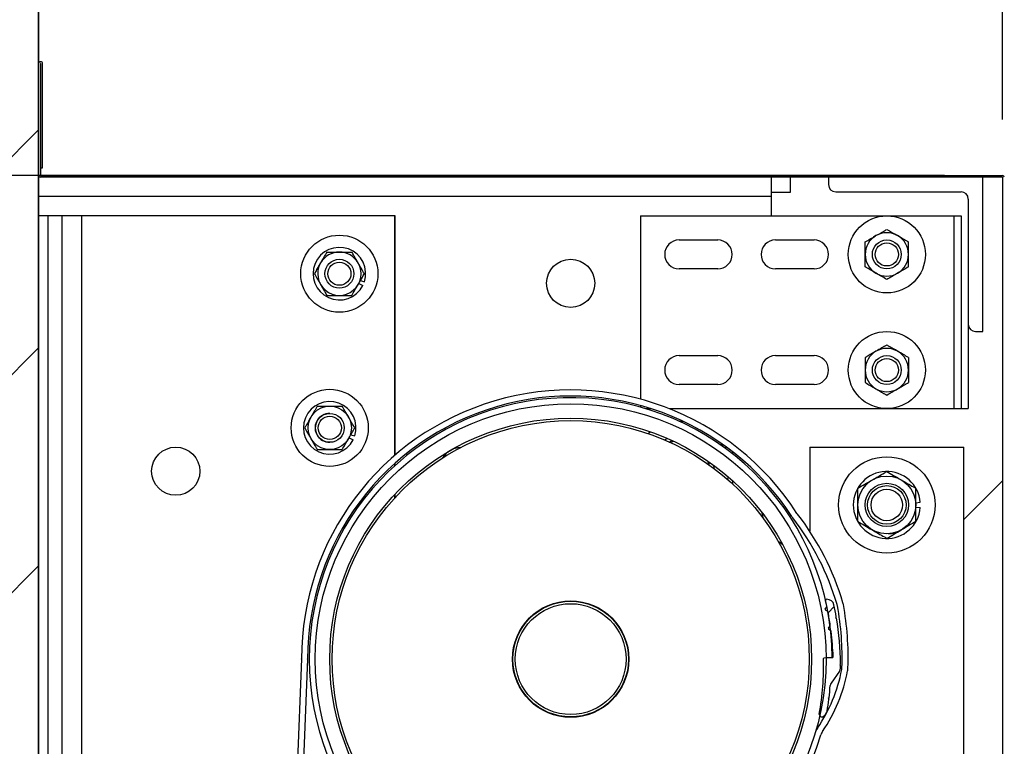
# Model space of a CAD drawing. Header units: inches. Extents: x 170 to 312, y 215 to 248.
# Tile 250 of 256: x 234.308 to 235.106, y 244.111 to 244.7. Entities that reach past the tile are written whole.
import ezdxf

# ---------------------------------------------------------------- set-up
doc = ezdxf.new("R2010")
doc.units = ezdxf.units.IN
doc.header["$LTSCALE"] = 0.25
doc.header["$MEASUREMENT"] = 0
doc.layers.add('ANNOTATIONS', color=1, linetype='Continuous')
doc.layers.add('STANDARD MOTOR LH', color=7, linetype='Continuous')
doc.styles.add('ARIAL', font='arial.ttf', dxfattribs={"height": 0.09375})
doc.dimstyles.new('STANDARD$0', dxfattribs={"dimtxt": 0.09375, "dimasz": 0.09375, "dimexe": 0.03125, "dimexo": 0.046875, "dimgap": 0.09, "dimtad": 0, "dimtih": 1, "dimtoh": 1, "dimdec": 4, "dimzin": 0, "dimdsep": 46, "dimtxsty": 'ARIAL', "dimcen": 0.09, "dimadec": 0, "dimazin": 0, "dimtfac": 1, "dimtdec": 4, "dimtofl": 0, "dimtmove": 0, "dimatfit": 1, "dimfxl": 1, "dimtolj": 1, "dimtzin": 0, "dimarcsym": 0})

# ---------------------------------------------------------------- blocks, each defined once
blk = doc.blocks.new('*D77')
at = {"layer": 'ANNOTATIONS', "color": 0, "lineweight": -2, "transparency": 16777216}
for p, q in [((233.22265, 244.75967), (233.22265, 244.85342)), ((233.22265, 244.85342), (233.3164, 244.85342)), ((234.27838, 244.66592), (233.1914, 244.66592)), ((235.05804, 244.57365), (233.1914, 244.57365)), ((233.22265, 244.4799), (233.22265, 244.38615))]:
    blk.add_line(p, q, dxfattribs=at)
at = {"layer": 'ANNOTATIONS', "color": 0, "transparency": 16777216}
for points in [[(233.20702, 244.75967), (233.23827, 244.75967), (233.22265, 244.66592)], [(233.20702, 244.4799), (233.23827, 244.4799), (233.22265, 244.57365)]]:
    blk.add_solid(points, dxfattribs=at)
at = {"layer": 'defpoints', "color": 0, "transparency": 16777216}
for p in [(234.32526, 244.66592), (233.22265, 244.57365), (235.10491, 244.57365)]:
    blk.add_point(p, dxfattribs=at)
at = {"layer": 'ANNOTATIONS', "color": 0, "transparency": 16777216, "insert": (233.56509, 244.85342), "char_height": 0.09375, "attachment_point": 5, "style": 'ARIAL'}
blk.add_mtext('\\A1;1 1/2"', dxfattribs=at)
blk = doc.blocks.new('*D86')
at = {"layer": 'ANNOTATIONS', "color": 0, "lineweight": -2, "transparency": 16777216}
for p, q in [((234.32219, 244.71122), (234.32219, 245.27512)), ((235.10491, 244.61905), (235.10491, 245.27512)), ((234.41594, 245.24387), (234.42603, 245.24387)), ((235.01116, 245.24387), (234.99625, 245.24387))]:
    blk.add_line(p, q, dxfattribs=at)
at = {"layer": 'ANNOTATIONS', "color": 0, "transparency": 16777216}
for points in [[(234.41594, 245.25949), (234.41594, 245.22824), (234.32219, 245.24387)], [(235.01116, 245.25949), (235.01116, 245.22824), (235.10491, 245.24387)]]:
    blk.add_solid(points, dxfattribs=at)
at = {"layer": 'defpoints', "color": 0, "transparency": 16777216}
for p in [(235.10491, 245.24387), (234.32219, 244.66435), (235.10491, 244.57217)]:
    blk.add_point(p, dxfattribs=at)
at = {"layer": 'ANNOTATIONS', "color": 0, "transparency": 16777216, "insert": (234.71114, 245.24387), "char_height": 0.09375, "attachment_point": 5, "style": 'ARIAL'}
blk.add_mtext('\\A1;12 3/4"', dxfattribs=at)
blk = doc.blocks.new('*D87')
at = {"layer": 'ANNOTATIONS', "color": 0, "lineweight": -2, "transparency": 16777216}
for p, q in [((235.15179, 244.57365), (235.55031, 244.57365)), ((235.51906, 244.4799), (235.51906, 244.32002)), ((235.51906, 243.8832), (235.51906, 244.04308)), ((235.15179, 243.78945), (235.55031, 243.78945))]:
    blk.add_line(p, q, dxfattribs=at)
at = {"layer": 'ANNOTATIONS', "color": 0, "transparency": 16777216}
for points in [[(235.50344, 244.4799), (235.53469, 244.4799), (235.51906, 244.57365)], [(235.50344, 243.8832), (235.53469, 243.8832), (235.51906, 243.78945)]]:
    blk.add_solid(points, dxfattribs=at)
at = {"layer": 'defpoints', "color": 0, "transparency": 16777216}
for p in [(235.10491, 244.57365), (235.10491, 243.78945), (235.51906, 243.78945)]:
    blk.add_point(p, dxfattribs=at)
at = {"layer": 'ANNOTATIONS', "color": 0, "transparency": 16777216, "insert": (235.51906, 244.18155), "char_height": 0.09375, "attachment_point": 5, "style": 'ARIAL'}
blk.add_mtext('\\A1;12 1/2"', dxfattribs=at)
blk = doc.blocks.new('*D88')
at = {"layer": 'ANNOTATIONS', "color": 0, "lineweight": -2, "transparency": 16777216}
for p, q in [((235.15326, 244.57365), (235.55031, 244.57365)), ((235.51906, 244.4799), (235.51906, 244.32002)), ((235.51906, 243.8832), (235.51906, 244.04308)), ((235.15179, 243.78945), (235.55031, 243.78945))]:
    blk.add_line(p, q, dxfattribs=at)
at = {"layer": 'ANNOTATIONS', "color": 0, "transparency": 16777216}
for points in [[(235.50344, 244.4799), (235.53469, 244.4799), (235.51906, 244.57365)], [(235.50344, 243.8832), (235.53469, 243.8832), (235.51906, 243.78945)]]:
    blk.add_solid(points, dxfattribs=at)
at = {"layer": 'defpoints', "color": 0, "transparency": 16777216}
for p in [(235.10639, 244.57365), (235.10491, 243.78945), (235.51906, 243.78945)]:
    blk.add_point(p, dxfattribs=at)
at = {"layer": 'ANNOTATIONS', "color": 0, "transparency": 16777216, "insert": (235.51906, 244.18155), "char_height": 0.09375, "attachment_point": 5, "style": 'ARIAL'}
blk.add_mtext('\\A1;12 1/2"', dxfattribs=at)
blk = doc.blocks.new('*D90')
at = {"layer": 'ANNOTATIONS', "color": 0, "lineweight": -2, "transparency": 16777216}
for p, q in [((235.15179, 244.57365), (235.9864, 244.57365)), ((235.95515, 244.4799), (235.95515, 243.97704)), ((235.95515, 243.19717), (235.95515, 243.70003)), ((234.37054, 243.10342), (235.9864, 243.10342))]:
    blk.add_line(p, q, dxfattribs=at)
at = {"layer": 'ANNOTATIONS', "color": 0, "transparency": 16777216}
for points in [[(235.93952, 244.4799), (235.97077, 244.4799), (235.95515, 244.57365)], [(235.93952, 243.19717), (235.97077, 243.19717), (235.95515, 243.10342)]]:
    blk.add_solid(points, dxfattribs=at)
at = {"layer": 'defpoints', "color": 0, "transparency": 16777216}
for p in [(235.10491, 244.57365), (235.95515, 244.57365), (234.32366, 243.10342)]:
    blk.add_point(p, dxfattribs=at)
at = {"layer": 'ANNOTATIONS', "color": 0, "transparency": 16777216, "insert": (235.95515, 243.83854), "char_height": 0.09375, "attachment_point": 5, "style": 'ARIAL'}
blk.add_mtext('\\A1;23 1/2"', dxfattribs=at)

msp = doc.modelspace()

# ---------------------------------------------------------------- hatches: boundary and pattern name
at = {"layer": 'STANDARD MOTOR LH'}
h = msp.add_hatch(dxfattribs=at)
h.set_pattern_fill('ANSI31', color=256, style=0)
h.set_pattern_definition([(45, (49.02023, -11.93381), (-0.08838835, 0.08838835), [])])
edge = h.paths.add_edge_path()
edge.add_line((233.80804, 245.71433), (233.80804, 243.10342))
edge.add_line((233.80804, 243.10342), (234.32366, 243.10342))
edge.add_line((234.32366, 245.71433), (234.32366, 243.10342))
edge = h.paths.add_edge_path()
edge.add_line((233.76165, 245.71433), (234.04875, 245.71433))
edge.add_line((234.04875, 245.71433), (234.04875, 245.64563))
edge.add_line((234.04875, 245.64563), (234.08717, 245.77899))
edge.add_line((234.08717, 245.77899), (234.08717, 245.71433))
edge.add_line((234.08717, 245.71433), (234.38236, 245.71433))
h = msp.add_hatch(dxfattribs=at)
h.set_pattern_fill('ANSI38', color=256, style=0)
h.set_pattern_definition([(45, (232.47359, 226.17275), (-0.08838835, 0.08838835), []), (135, (232.47359, 226.17275), (-0.26516504, 0.08838835), [0.3125, -0.1875])])
edge = h.paths.add_edge_path(flags=0)
edge.add_arc((234.7412, 244.17604), 0.21875, -10.27123, 1.55849, ccw=False)
edge.add_arc((234.95836, 244.13669), 0.00195, 169.73019, 290.16651)
edge.add_arc((234.95702, 244.14035), 0.00586, 290.16786, 350.61117)
edge.add_arc((234.7412, 244.17604), 0.22461, 350.61117, 353.06275)
edge.add_line((234.96416, 244.14891), (234.96362, 244.1496))
edge.add_line((234.96362, 244.1496), (234.96431, 244.15015))
edge.add_arc((234.7412, 244.17604), 0.22461, 353.38092, 355.94315)
edge.add_arc((234.96914, 244.15987), 0.00391, 144.58538, 175.94315, ccw=False)
edge.add_line((234.96596, 244.16214), (234.97289, 244.17189))
edge.add_arc((234.9697, 244.17415), 0.00391, 324.58538, 359.52528)
edge.add_arc((234.7412, 244.17604), 0.23242, 359.52528, 360.0672)
edge.add_line((234.97362, 244.17632), (234.97299, 244.17694))
edge.add_line((234.97299, 244.17694), (234.97361, 244.17756))
edge.add_arc((234.7412, 244.17604), 0.23242, 0.37559, 9.56785)
edge.add_line((234.97039, 244.21467), (234.96967, 244.21518))
edge.add_line((234.96967, 244.21518), (234.97017, 244.2159))
edge.add_arc((234.7412, 244.17604), 0.23242, 9.87553, 12.26845)
edge.add_arc((234.96259, 244.22418), 0.00586, 12.26845, 91.33603)
edge.add_arc((234.96247, 244.22906), 0.000977, 91.33603, 193.47583)
edge.add_arc((234.7412, 244.17604), 0.22656, 12.34494, 13.47583, ccw=False)
edge.add_arc((234.96191, 244.22434), 0.000625, -33.27759, 12.34494, ccw=False)
edge.add_line((234.96243, 244.224), (234.96121, 244.22214))
edge.add_arc((234.96173, 244.2218), 0.000625, 146.72241, 236.72182)
edge.add_line((234.96139, 244.22128), (234.96325, 244.22005))
edge.add_arc((234.96291, 244.21953), 0.000625, 11.09851, 56.72182, ccw=False)
edge.add_arc((234.7412, 244.17604), 0.22656, 8.34495, 11.09851, ccw=False)
edge.add_arc((234.96474, 244.20883), 0.000625, -37.27826, 8.34495, ccw=False)
edge.add_line((234.96524, 244.20845), (234.96389, 244.20668))
edge.add_arc((234.96439, 244.2063), 0.000625, 142.72174, 232.72211)
edge.add_line((234.96401, 244.20581), (234.96578, 244.20446))
edge.add_arc((234.9654, 244.20396), 0.000625, 7.09848, 52.72211, ccw=False)
edge.add_arc((234.7412, 244.17604), 0.22656, 1.88019, 7.09848, ccw=False)
edge.add_arc((234.96701, 244.18345), 0.000625, -88.27838, 1.88019, ccw=False)
edge.add_line((234.96703, 244.18283), (234.96047, 244.18263))
edge.add_arc((234.96049, 244.18201), 0.000625, 91.72162, 181.55849)

# ---------------------------------------------------------------- linework, layer by layer
for p, q in [((234.32366, 240.10342), (234.32366, 245.71433)), ((234.32366, 245.71433), (234.32366, 243.10342)), ((234.32514, 244.66433), (234.32514, 244.57365)), ((234.32538, 244.57999), (234.32538, 244.66433)), ((234.32686, 244.57999), (234.32686, 244.66433)), ((234.32538, 244.57999), (234.32686, 244.57999)), ((235.10491, 244.57217), (234.32366, 244.57217)), ((234.32514, 244.57365), (235.10491, 244.57365)), ((234.91741, 244.57217), (234.91741, 244.54092)), ((234.93304, 244.56014), (234.93304, 244.57217)), ((234.96392, 244.57217), (234.96392, 244.56631)), ((235.08892, 244.44717), (235.08892, 244.57217)), ((235.10491, 244.57217), (235.10491, 243.79092)), ((234.91741, 244.55655), (234.32366, 244.55655)), ((234.91741, 244.56014), (234.93304, 244.56014)), ((234.96977, 244.56046), (235.07134, 244.56046)), ((235.0772, 244.5546), (235.0772, 244.38467)), ((234.61266, 244.54092), (234.32366, 244.54092)), ((234.3311, 244.54092), (234.3311, 243.66955)), ((234.34282, 243.79092), (234.34282, 244.54092)), ((234.35844, 244.54092), (234.35844, 243.79092)), ((234.61235, 244.34674), (234.61235, 244.54092)), ((234.61266, 244.34701), (234.61266, 244.54092)), ((234.81157, 244.54092), (234.81157, 244.39227)), ((234.81157, 244.54092), (235.07134, 244.54092)), ((235.06548, 244.54092), (235.06548, 244.38467)), ((235.07134, 244.54092), (235.07134, 244.38467)), ((234.84282, 244.52139), (234.87407, 244.52139)), ((234.92095, 244.52139), (234.9522, 244.52139)), ((234.87407, 244.49796), (234.84282, 244.49796)), ((234.9522, 244.49796), (234.92095, 244.49796)), ((234.58309, 244.48608), (234.58644, 244.48438)), ((234.5845, 244.48852), (234.58772, 244.48747)), ((235.08306, 244.44717), (235.08892, 244.44717)), ((234.84282, 244.42764), (234.87407, 244.42764)), ((234.92095, 244.42764), (234.9522, 244.42764)), ((234.87407, 244.40421), (234.84282, 244.40421)), ((234.9522, 244.40421), (234.92095, 244.40421)), ((234.81157, 244.38717), (234.81157, 244.38579)), ((234.81544, 244.38467), (234.81994, 244.38467)), ((234.81743, 244.38546), (234.81743, 244.38467)), ((234.83461, 244.38467), (235.0772, 244.38467)), ((234.84259, 244.37452), (234.84583, 244.37448)), ((234.8176, 244.36446), (234.81933, 244.36593)), ((234.57528, 244.36108), (234.57863, 244.35938)), ((234.57668, 244.36352), (234.5799, 244.36247)), ((234.83087, 244.35936), (234.8332, 244.36048)), ((234.83481, 244.35736), (234.83669, 244.35844)), ((234.87653, 244.35675), (234.87819, 244.35397)), ((234.88209, 244.35276), (234.87947, 244.35304)), ((234.88616, 244.34966), (234.88616, 244.34797)), ((234.94866, 244.35342), (235.07366, 244.35342)), ((234.94866, 244.35342), (234.94866, 244.28526)), ((235.07366, 244.00967), (235.07366, 244.35342)), ((234.61235, 244.33839), (234.61235, 244.34018)), ((234.61266, 244.33868), (234.61266, 244.34046)), ((234.86722, 244.33852), (234.86722, 244.34106)), ((234.87073, 244.33882), (234.87092, 244.33624)), ((234.88616, 244.32619), (234.88616, 244.32354)), ((235.10491, 244.32608), (235.07366, 244.29483)), ((234.61235, 244.31218), (234.61235, 244.31505)), ((234.61266, 244.31252), (234.61266, 244.31538)), ((235.0346, 244.30839), (235.03823, 244.30868)), ((235.0346, 244.3047), (235.03823, 244.30442)), ((234.96121, 244.22214), (234.96243, 244.224)), ((234.96325, 244.22005), (234.96139, 244.22128)), ((234.97018, 244.2159), (234.96966, 244.21518)), ((234.96966, 244.21518), (234.97039, 244.21467)), ((234.96389, 244.20668), (234.96524, 244.20845)), ((234.96578, 244.20446), (234.96401, 244.20581)), ((234.97093, 244.21131), (234.97093, 244.21131)), ((234.53671, 244.18164), (234.49951, 243.26117)), ((234.54163, 244.18145), (234.50443, 243.26117)), ((234.96047, 244.18263), (234.96703, 244.18283)), ((234.96194, 244.18279), (234.96686, 244.18282)), ((234.97361, 244.17756), (234.97299, 244.17694)), ((234.97299, 244.17694), (234.97362, 244.17632)), ((234.97289, 244.17189), (234.96596, 244.16214)), ((234.96431, 244.15015), (234.96362, 244.1496)), ((234.96362, 244.1496), (234.96416, 244.14891)), ((234.96372, 244.14553), (234.96373, 244.14553))]:
    msp.add_line(p, q, dxfattribs=at)
at = {"layer": 'STANDARD MOTOR LH', "flags": 128}
for points in [[(234.8354, 244.35736), (234.83771, 244.35811), (234.83817, 244.35823)], [(234.86692, 244.33916), (234.86642, 244.34154), (234.86629, 244.34199)], [(234.88239, 244.32953), (234.8823, 244.32896), (234.88198, 244.3273)], [(234.91124, 244.29534), (234.91122, 244.2954), (234.91014, 244.30009)], [(234.9269, 244.27411), (234.92401, 244.27625), (234.92303, 244.27708)]]:
    msp.add_lwpolyline(points, dxfattribs=at)
at = {"layer": 'STANDARD MOTOR LH'}
for centre, radius in [((235.01116, 244.50967), 0.03125), ((234.56741, 244.49405), 0.03125), ((235.01116, 244.50967), 0.01172), ((235.01116, 244.50967), 0.00939), ((234.56741, 244.49405), 0.01172), ((234.56741, 244.49405), 0.00939), ((234.75491, 244.48624), 0.01953), ((235.01116, 244.41592), 0.03125), ((235.01116, 244.41592), 0.01172), ((235.01116, 244.41592), 0.00939), ((234.5596, 244.36905), 0.03125), ((234.75491, 244.18155), 0.20703), ((234.5596, 244.36905), 0.01756), ((234.55966, 244.36905), 0.01172), ((234.55966, 244.36905), 0.00939), ((234.75491, 244.18155), 0.19531), ((234.75491, 244.18155), 0.19336), ((234.43479, 244.33389), 0.01953), ((235.01116, 244.30655), 0.03906), ((235.01116, 244.30655), 0.02344), ((235.01116, 244.30655), 0.01758), ((235.01116, 244.30655), 0.01563), ((235.01116, 244.30655), 0.01276), ((234.75491, 244.18155), 0.04719), ((234.75491, 244.18155), 0.04688), ((234.75491, 244.18155), 0.04492)]:
    msp.add_circle(centre, radius, dxfattribs=at)
for centre, radius, start, end in [((234.32526, 244.66433), 0.0016, 0, 180), ((234.32526, 244.66433), 0.000123, 0, 180), ((234.32514, 244.57365), 0.00148, 180, 270), ((235.10491, 244.57217), 0.00148, 0, 90), ((234.96978, 244.56631), 0.00586, 180, 270), ((235.07134, 244.5546), 0.00586, 0, 90), ((235.01116, 244.50967), 0.01756, 120, 239.99999), ((235.01116, 244.50967), 0.01756, 60, 120), ((235.01116, 244.50967), 0.01756, 300, 60.00001), ((234.84282, 244.50967), 0.01172, 90, 270), ((234.87407, 244.50967), 0.01172, 270, 90), ((234.92095, 244.50967), 0.01172, 90, 270), ((234.9522, 244.50967), 0.01172, 270, 90), ((234.56741, 244.49405), 0.02134, 342.05172, 333.05172), ((234.56741, 244.49405), 0.01756, 30, 150.00001), ((234.56741, 244.49405), 0.01756, 150, 30), ((235.01116, 244.50967), 0.01756, 240, 300), ((235.08306, 244.45303), 0.00586, 180, 270), ((235.01116, 244.41592), 0.01756, 120, 239.99999), ((235.01116, 244.41592), 0.01756, 60, 120), ((235.01116, 244.41592), 0.01756, 300, 60.00001), ((234.84282, 244.41592), 0.01172, 90, 270), ((234.87407, 244.41592), 0.01172, 270, 90), ((234.92095, 244.41592), 0.01172, 90, 270), ((234.9522, 244.41592), 0.01172, 270, 90), ((234.75491, 244.18155), 0.2182, 32.79648, 179.97526), ((235.01116, 244.41592), 0.01756, 240, 300), ((234.5596, 244.36905), 0.02134, 342.05172, 333.05172), ((234.75491, 244.18155), 0.21328, 32.79648, 179.97526), ((234.75491, 244.18155), 0.21195, 0.34441, 343.1474), ((234.5596, 244.36905), 0.01172, 90, 270.14014), ((234.66604, 244.33547), 0.01758, 91.46319, 148.53681), ((235.01116, 244.30655), 0.02716, 4.4994, 355.50026), ((234.94711, 244.30539), 0.01536, 212.79648, 217.73461), ((234.76633, 244.1655), 0.21322, 16.44603, 37.73461), ((234.94711, 244.30539), 0.01044, 212.79648, 217.73461), ((234.76633, 244.1655), 0.21814, 16.44603, 37.73461), ((235.01116, 244.30655), 0.02344, 273.34701, 300), ((234.96247, 244.22906), 0.000977, 91.33603, 193.47583), ((234.7412, 244.17604), 0.22656, 12.34494, 13.47583), ((234.96259, 244.22418), 0.00586, 12.26845, 91.33603), ((234.96173, 244.2218), 0.000625, 146.72241, 236.72182), ((234.96191, 244.22434), 0.000625, 326.72241, 12.34494), ((234.7412, 244.17604), 0.23242, 9.87553, 12.26845), ((234.96082, 244.22291), 0.01044, 10.44437, 16.44603), ((234.7436, 244.18287), 0.23132, 357.95753, 10.44437), ((234.96082, 244.22291), 0.01536, 10.44437, 16.44603), ((234.7436, 244.18287), 0.23624, 357.95753, 10.44437), ((234.96291, 244.21953), 0.000625, 11.09851, 56.72182), ((234.7412, 244.17604), 0.22656, 8.34495, 11.09851), ((234.7412, 244.17604), 0.23242, 0.37559, 9.56785), ((234.96439, 244.2063), 0.000625, 142.72174, 232.72211), ((234.96474, 244.20883), 0.000625, 322.72174, 8.34495), ((234.9654, 244.20396), 0.000625, 7.09848, 52.72211), ((234.7412, 244.17604), 0.22656, 1.88019, 7.09848), ((234.52627, 244.18165), 0.01044, 359.27614, 359.97526), ((234.52627, 244.18165), 0.01536, 359.27614, 359.97526), ((234.7412, 244.17604), 0.21875, 349.72877, 1.55849), ((234.96049, 244.18201), 0.000625, 91.72162, 181.55849), ((234.96701, 244.18345), 0.000625, 271.72162, 1.88019), ((234.8492, 244.19712), 0.12768, 325.9743, 349.12583), ((234.9697, 244.17415), 0.00391, 324.58538, 359.52528), ((234.7412, 244.17604), 0.23242, 359.52528, 0.0672), ((234.96434, 244.175), 0.01044, 349.12583, 357.95753), ((234.96434, 244.175), 0.01536, 349.12583, 357.95753), ((234.8492, 244.19712), 0.1326, 325.9743, 349.12583), ((234.7412, 244.17604), 0.22461, 353.38092, 355.94315), ((234.96914, 244.15987), 0.00391, 144.58538, 175.94315), ((234.7412, 244.17604), 0.22461, 350.61117, 353.06275), ((234.95836, 244.13669), 0.00195, 169.73019, 290.16651), ((234.95702, 244.14035), 0.00586, 290.16786, 350.61117), ((234.96775, 244.11708), 0.01536, 145.9743, 163.1474), ((234.96775, 244.11708), 0.01044, 145.9743, 163.1474)]:
    msp.add_arc(centre, radius, start, end, dxfattribs=at)
for points, knots in [([(234.9936, 244.51981), (234.99496, 244.5206), (234.99774, 244.52221), (235.00078, 244.52396), (235.00234, 244.52486), (235.00238, 244.52488)], [0, 0, 0, 0, 0.483959, 0.985632, 1, 1, 1, 1]), ([(235.00238, 244.52488), (235.00361, 244.52559), (235.00611, 244.52704), (235.00902, 244.52872), (235.01068, 244.52967), (235.01116, 244.52995)], [0, 0, 0, 0, 0.405747, 0.826139, 1, 1, 1, 1]), ([(235.01116, 244.52995), (235.01253, 244.52917), (235.0153, 244.52756), (235.01834, 244.52581), (235.0199, 244.52491), (235.01994, 244.52488)], [0, 0, 0, 0, 0.484053, 0.985632, 1, 1, 1, 1]), ([(235.01994, 244.52488), (235.02117, 244.52418), (235.02367, 244.52273), (235.02658, 244.52105), (235.02824, 244.52009), (235.02872, 244.51981)], [0, 0, 0, 0, 0.40572, 0.826139, 1, 1, 1, 1]), ([(234.9936, 244.50967), (234.9936, 244.5099), (234.9936, 244.51273), (234.9936, 244.51621), (234.9936, 244.51921), (234.9936, 244.51981)], [0, 0, 0, 0, 0.065993, 0.812917, 1, 1, 1, 1]), ([(235.02872, 244.50967), (235.02872, 244.5099), (235.02872, 244.51273), (235.02872, 244.51621), (235.02872, 244.51921), (235.02872, 244.51981)], [0, 0, 0, 0, 0.065993, 0.812917, 1, 1, 1, 1]), ([(234.55727, 244.51161), (234.55648, 244.51025), (234.55488, 244.50747), (234.55313, 244.50443), (234.55223, 244.50287), (234.5522, 244.50283)], [0, 0, 0, 0, 0.4840327, 0.9856318, 1, 1, 1, 1]), ([(234.55727, 244.51161), (234.55813, 244.51161), (234.56135, 244.51161), (234.56485, 244.51161), (234.56741, 244.51161)], [0, 0, 0, 0, 0.266112, 1, 1, 1, 1]), ([(234.56741, 244.51161), (234.56764, 244.51161), (234.57047, 244.51161), (234.57395, 244.51161), (234.57695, 244.51161), (234.57755, 244.51161)], [0, 0, 0, 0, 0.066046, 0.812822, 1, 1, 1, 1]), ([(234.58262, 244.50283), (234.58191, 244.50406), (234.58047, 244.50656), (234.57879, 244.50947), (234.57783, 244.51113), (234.57755, 244.51161)], [0, 0, 0, 0, 0.405748, 0.82612, 1, 1, 1, 1]), ([(234.9936, 244.49953), (234.9936, 244.50039), (234.9936, 244.50361), (234.9936, 244.50711), (234.9936, 244.50967)], [0, 0, 0, 0, 0.266165, 1, 1, 1, 1]), ([(235.02872, 244.49953), (235.02872, 244.50039), (235.02872, 244.50361), (235.02872, 244.50711), (235.02872, 244.50967)], [0, 0, 0, 0, 0.266165, 1, 1, 1, 1]), ([(234.5522, 244.50283), (234.55149, 244.5016), (234.55005, 244.4991), (234.54837, 244.49619), (234.54741, 244.49453), (234.54713, 244.49405)], [0, 0, 0, 0, 0.405748, 0.826113, 1, 1, 1, 1]), ([(234.58769, 244.49405), (234.5869, 244.49541), (234.5853, 244.49819), (234.58355, 244.50123), (234.58265, 244.50279), (234.58262, 244.50283)], [0, 0, 0, 0, 0.4840327, 0.9856318, 1, 1, 1, 1]), ([(235.00238, 244.49446), (235.00115, 244.49517), (234.99865, 244.49662), (234.99574, 244.4983), (234.99408, 244.49925), (234.9936, 244.49953)], [0, 0, 0, 0, 0.40572, 0.826139, 1, 1, 1, 1]), ([(235.02872, 244.49953), (235.02736, 244.49875), (235.02458, 244.49714), (235.02155, 244.49539), (235.01999, 244.49449), (235.01994, 244.49446)], [0, 0, 0, 0, 0.483959, 0.985632, 1, 1, 1, 1]), ([(234.54713, 244.49405), (234.54792, 244.49269), (234.54952, 244.48991), (234.55128, 244.48687), (234.55218, 244.48531), (234.5522, 244.48527)], [0, 0, 0, 0, 0.483955, 0.985633, 1, 1, 1, 1]), ([(234.58262, 244.48527), (234.58333, 244.4865), (234.58477, 244.489), (234.58645, 244.4919), (234.58741, 244.49356), (234.58769, 244.49405)], [0, 0, 0, 0, 0.405675, 0.826075, 1, 1, 1, 1]), ([(235.01116, 244.48939), (235.0098, 244.49018), (235.00702, 244.49179), (235.00398, 244.49354), (235.00242, 244.49444), (235.00238, 244.49446)], [0, 0, 0, 0, 0.483959, 0.985632, 1, 1, 1, 1]), ([(235.01994, 244.49446), (235.01872, 244.49376), (235.01622, 244.49231), (235.01331, 244.49063), (235.01165, 244.48968), (235.01116, 244.48939)], [0, 0, 0, 0, 0.405747, 0.826139, 1, 1, 1, 1]), ([(234.5522, 244.48527), (234.55291, 244.48404), (234.55435, 244.48154), (234.55603, 244.47863), (234.55699, 244.47697), (234.55727, 244.47649)], [0, 0, 0, 0, 0.405701, 0.826067, 1, 1, 1, 1]), ([(234.57755, 244.47649), (234.57834, 244.47785), (234.57994, 244.48063), (234.5817, 244.48367), (234.5826, 244.48522), (234.58262, 244.48527)], [0, 0, 0, 0, 0.483978, 0.985632, 1, 1, 1, 1]), ([(234.55727, 244.47649), (234.55813, 244.47649), (234.56135, 244.47649), (234.56485, 244.47649), (234.56741, 244.47649)], [0, 0, 0, 0, 0.266112, 1, 1, 1, 1]), ([(234.56741, 244.47649), (234.56764, 244.47649), (234.57047, 244.47649), (234.57395, 244.47649), (234.57695, 244.47649), (234.57755, 244.47649)], [0, 0, 0, 0, 0.066046, 0.812822, 1, 1, 1, 1]), ([(235.01116, 244.4362), (235.0098, 244.43542), (235.00702, 244.43381), (235.00398, 244.43206), (235.00242, 244.43116), (235.00238, 244.43113)], [0, 0, 0, 0, 0.483959, 0.985632, 1, 1, 1, 1]), ([(235.01994, 244.43113), (235.01872, 244.43184), (235.01622, 244.43329), (235.01331, 244.43497), (235.01165, 244.43592), (235.01116, 244.4362)], [0, 0, 0, 0, 0.405747, 0.826139, 1, 1, 1, 1]), ([(235.00238, 244.43113), (235.00115, 244.43043), (234.99865, 244.42898), (234.99574, 244.4273), (234.99408, 244.42634), (234.9936, 244.42606)], [0, 0, 0, 0, 0.40572, 0.826139, 1, 1, 1, 1]), ([(235.02872, 244.42606), (235.02736, 244.42685), (235.02458, 244.42846), (235.02155, 244.43021), (235.01999, 244.43111), (235.01994, 244.43113)], [0, 0, 0, 0, 0.483959, 0.985632, 1, 1, 1, 1]), ([(234.9936, 244.42606), (234.9936, 244.42521), (234.9936, 244.42198), (234.9936, 244.41849), (234.9936, 244.41592)], [0, 0, 0, 0, 0.266165, 1, 1, 1, 1]), ([(235.02872, 244.42606), (235.02872, 244.42521), (235.02872, 244.42198), (235.02872, 244.41849), (235.02872, 244.41592)], [0, 0, 0, 0, 0.266165, 1, 1, 1, 1]), ([(234.9936, 244.41592), (234.9936, 244.41569), (234.9936, 244.41286), (234.9936, 244.40939), (234.9936, 244.40639), (234.9936, 244.40578)], [0, 0, 0, 0, 0.065993, 0.812917, 1, 1, 1, 1]), ([(235.02872, 244.41592), (235.02872, 244.41569), (235.02872, 244.41286), (235.02872, 244.40939), (235.02872, 244.40639), (235.02872, 244.40578)], [0, 0, 0, 0, 0.065993, 0.812917, 1, 1, 1, 1]), ([(234.9936, 244.40578), (234.99496, 244.405), (234.99774, 244.40339), (235.00078, 244.40164), (235.00234, 244.40074), (235.00238, 244.40071)], [0, 0, 0, 0, 0.483959, 0.985632, 1, 1, 1, 1]), ([(235.01994, 244.40071), (235.02117, 244.40142), (235.02367, 244.40287), (235.02658, 244.40455), (235.02824, 244.4055), (235.02872, 244.40578)], [0, 0, 0, 0, 0.40572, 0.826139, 1, 1, 1, 1]), ([(235.00238, 244.40071), (235.00361, 244.40001), (235.00611, 244.39856), (235.00902, 244.39688), (235.01068, 244.39593), (235.01116, 244.39564)], [0, 0, 0, 0, 0.405747, 0.826139, 1, 1, 1, 1]), ([(235.01116, 244.39564), (235.01253, 244.39643), (235.0153, 244.39804), (235.01834, 244.39979), (235.0199, 244.40069), (235.01994, 244.40071)], [0, 0, 0, 0, 0.484053, 0.985632, 1, 1, 1, 1]), ([(234.54946, 244.38661), (234.54867, 244.38525), (234.54706, 244.38247), (234.54532, 244.37943), (234.54441, 244.37787), (234.54439, 244.37783)], [0, 0, 0, 0, 0.483978, 0.985575, 1, 1, 1, 1]), ([(234.54946, 244.38661), (234.55032, 244.38661), (234.55354, 244.38661), (234.55703, 244.38661), (234.5596, 244.38661)], [0, 0, 0, 0, 0.266219, 1, 1, 1, 1]), ([(234.5596, 244.38661), (234.55983, 244.38661), (234.56266, 244.38661), (234.56613, 244.38661), (234.56914, 244.38661), (234.56974, 244.38661)], [0, 0, 0, 0, 0.066046, 0.812928, 1, 1, 1, 1]), ([(234.57481, 244.37783), (234.5741, 244.37906), (234.57266, 244.38156), (234.57098, 244.38447), (234.57002, 244.38613), (234.56974, 244.38661)], [0, 0, 0, 0, 0.405748, 0.826113, 1, 1, 1, 1]), ([(234.54439, 244.37783), (234.54368, 244.3766), (234.54224, 244.3741), (234.54056, 244.37119), (234.5396, 244.36953), (234.53932, 244.36905)], [0, 0, 0, 0, 0.405694, 0.826067, 1, 1, 1, 1]), ([(234.57988, 244.36905), (234.57909, 244.37041), (234.57749, 244.37319), (234.57573, 244.37623), (234.57483, 244.37779), (234.57481, 244.37783)], [0, 0, 0, 0, 0.483978, 0.985632, 1, 1, 1, 1]), ([(234.53932, 244.36905), (234.54011, 244.36768), (234.54171, 244.36491), (234.54347, 244.36187), (234.54436, 244.36031), (234.54439, 244.36027)], [0, 0, 0, 0, 0.4840327, 0.9856318, 1, 1, 1, 1]), ([(234.57481, 244.36027), (234.57552, 244.3615), (234.57696, 244.364), (234.57864, 244.3669), (234.5796, 244.36856), (234.57988, 244.36905)], [0, 0, 0, 0, 0.405748, 0.82612, 1, 1, 1, 1]), ([(234.54439, 244.36027), (234.5451, 244.35904), (234.54654, 244.35654), (234.54822, 244.35363), (234.54918, 244.35197), (234.54946, 244.35149)], [0, 0, 0, 0, 0.4057471, 0.8261649, 1, 1, 1, 1]), ([(234.56974, 244.35149), (234.57053, 244.35285), (234.57213, 244.35563), (234.57388, 244.35867), (234.57478, 244.36022), (234.57481, 244.36027)], [0, 0, 0, 0, 0.4840327, 0.9856318, 1, 1, 1, 1]), ([(234.54946, 244.35149), (234.55032, 244.35149), (234.55354, 244.35149), (234.55703, 244.35149), (234.5596, 244.35149)], [0, 0, 0, 0, 0.266219, 1, 1, 1, 1]), ([(234.5596, 244.35149), (234.55983, 244.35149), (234.56266, 244.35149), (234.56613, 244.35149), (234.56914, 244.35149), (234.56974, 244.35149)], [0, 0, 0, 0, 0.066046, 0.812928, 1, 1, 1, 1]), ([(234.99944, 244.32685), (235.00108, 244.32779), (235.00442, 244.32972), (235.00831, 244.33196), (235.01052, 244.33324), (235.01116, 244.33361)], [0, 0, 0, 0, 0.406324, 0.827252, 1, 1, 1, 1]), ([(235.01116, 244.33361), (235.01298, 244.33256), (235.01669, 244.33042), (235.02075, 244.32808), (235.02283, 244.32688), (235.02288, 244.32685)], [0, 0, 0, 0, 0.4843425, 0.9863147, 1, 1, 1, 1]), ([(234.98772, 244.32008), (234.98955, 244.32113), (234.99326, 244.32328), (234.99731, 244.32561), (234.99939, 244.32681), (234.99944, 244.32685)], [0, 0, 0, 0, 0.4843425, 0.9863147, 1, 1, 1, 1]), ([(235.02288, 244.32685), (235.02452, 244.3259), (235.02786, 244.32397), (235.03174, 244.32173), (235.03396, 244.32045), (235.0346, 244.32008)], [0, 0, 0, 0, 0.406295, 0.827264, 1, 1, 1, 1]), ([(234.98772, 244.30655), (234.98772, 244.30686), (234.98772, 244.30889), (234.98772, 244.31267), (234.98772, 244.31685), (234.98772, 244.31928), (234.98772, 244.32008)], [0, 0, 0, 0, 0.066506, 0.435266, 0.81456, 1, 1, 1, 1]), ([(235.0346, 244.30655), (235.0346, 244.30686), (235.0346, 244.30889), (235.0346, 244.31267), (235.0346, 244.31685), (235.0346, 244.31928), (235.0346, 244.32008)], [0, 0, 0, 0, 0.066506, 0.435266, 0.81456, 1, 1, 1, 1]), ([(234.98772, 244.29302), (234.98772, 244.29416), (234.98772, 244.29687), (234.98772, 244.30139), (234.98772, 244.30482), (234.98772, 244.30655)], [0, 0, 0, 0, 0.2654548, 0.6280536, 1, 1, 1, 1]), ([(235.0346, 244.29302), (235.0346, 244.29416), (235.0346, 244.29687), (235.0346, 244.30139), (235.0346, 244.30482), (235.0346, 244.30655)], [0, 0, 0, 0, 0.2654548, 0.6280536, 1, 1, 1, 1]), ([(234.98772, 244.29302), (234.98955, 244.29197), (234.99326, 244.28982), (234.99731, 244.28748), (234.99939, 244.28628), (234.99944, 244.28625)], [0, 0, 0, 0, 0.4843425, 0.9863147, 1, 1, 1, 1]), ([(235.0346, 244.29302), (235.03278, 244.29197), (235.02907, 244.28982), (235.02501, 244.28748), (235.02294, 244.28628), (235.02288, 244.28625)], [0, 0, 0, 0, 0.4843425, 0.9863147, 1, 1, 1, 1]), ([(234.99944, 244.28625), (235.00108, 244.2853), (235.00442, 244.28338), (235.00831, 244.28113), (235.01052, 244.27986), (235.01116, 244.27949)], [0, 0, 0, 0, 0.406324, 0.827252, 1, 1, 1, 1]), ([(235.01116, 244.27949), (235.01298, 244.28054), (235.01669, 244.28268), (235.02075, 244.28502), (235.02283, 244.28622), (235.02288, 244.28625)], [0, 0, 0, 0, 0.4843425, 0.9863147, 1, 1, 1, 1])]:
    msp.add_open_spline(points, degree=3, knots=knots, dxfattribs=at)

# ---------------------------------------------------------------- dimensions: what is measured, and where the dimension line sits
at = {"layer": 'ANNOTATIONS'}
dim = msp.add_linear_dim(base=(235.10491, 245.24387), p1=(234.32219, 244.66435), p2=(235.10491, 244.57217), text='12 3/4"', dimstyle='STANDARD$0', dxfattribs=at)
dim.commit()
dim.dimension.update_dxf_attribs({"geometry": '*D86', "text_midpoint": (234.71114, 245.24387), "dimtype": 160})
for base, p1, p2, text, picture, middle in [((233.22265, 244.57365), (234.32526, 244.66592), (235.10491, 244.57365), '1 1/2"', '*D77', (233.56509, 244.85342)), ((235.95515, 244.57365), (234.32366, 243.10342), (235.10491, 244.57365), '23 1/2"', '*D90', (235.95515, 243.83854)), ((235.51906, 243.78945), (235.10491, 244.57365), (235.10491, 243.78945), '12 1/2"', '*D87', (235.51906, 244.18155)), ((235.51906, 243.78945), (235.10639, 244.57365), (235.10491, 243.78945), '12 1/2"', '*D88', (235.51906, 244.18155))]:
    dim = msp.add_linear_dim(base=base, p1=p1, p2=p2, angle=90, text=text, dimstyle='STANDARD$0', dxfattribs=at)
    dim.commit()
    dim.dimension.update_dxf_attribs({"geometry": picture, "text_midpoint": middle, "dimtype": 160})

doc.saveas('drawing.dxf')
